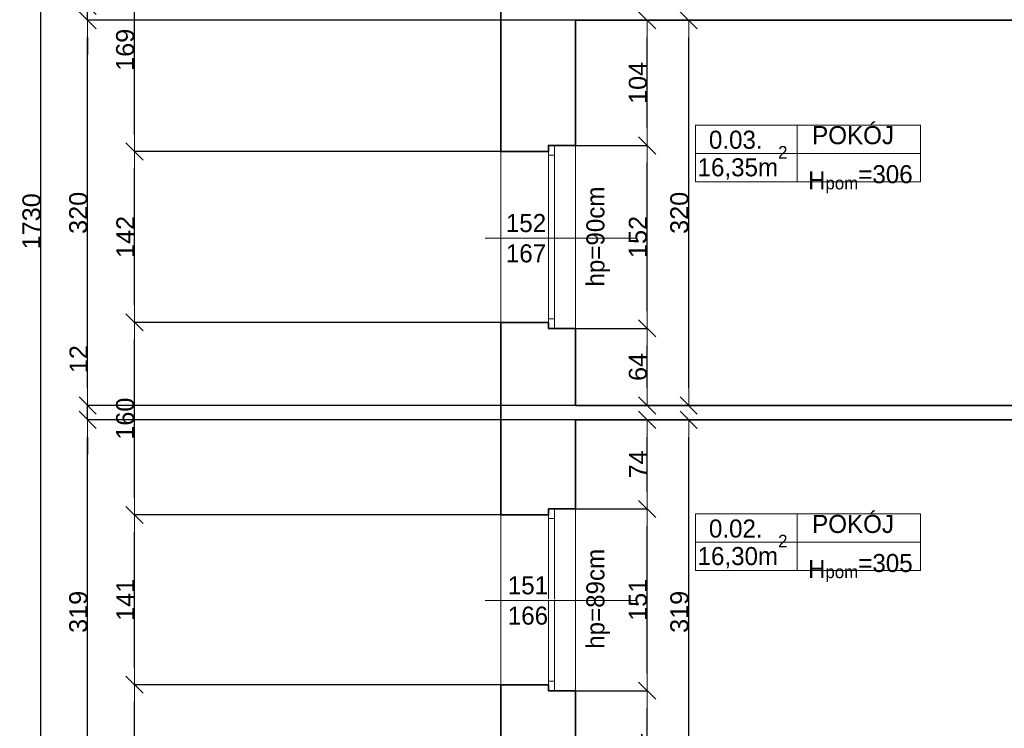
# Model space of a CAD drawing. Header units: metres. Extents: x 7506757 to 756746378, y 5735207 to 582114514.
# Tile 109 of 256: x 7678677 to 7686859, y 5824591 to 5830479. Entities that reach past the tile are written whole.
import ezdxf

# ---------------------------------------------------------------- set-up
doc = ezdxf.new("R2010")
doc.units = ezdxf.units.M
doc.header["$MEASUREMENT"] = 0
doc.header["$PDMODE"] = 2
doc.layers.get('0').update_dxf_attribs({"color": 250, "linetype": 'CONTINUOUS', "lineweight": 100, "plot": 0})
doc.layers.get('Defpoints').update_dxf_attribs({"linetype": 'CONTINUOUS'})
for name, color, linetype, lineweight in [('2D - Ogolne46', 7, 'CONTINUOUS', 18), ('M_OCIANA6', 5, 'CONTINUOUS', 35), ('M_OPISY141', 7, 'CONTINUOUS', 0), ('m_umeblowanie1', 7, 'CONTINUOUS', 13), ('opis1', 7, 'CONTINUOUS', 13)]:
    doc.layers.add(name, color=color, linetype=linetype, lineweight=lineweight)
doc.layers.add('PWYMIAR', color=7, linetype='CONTINUOUS')
doc.styles.add('GENERATED_STYLE_1', font='arial.ttf')
doc.styles.add('GENERATED_STYLE_2', font='txt')
doc.dimstyles.new('GENERATED_STYLE__1', dxfattribs={"dimtxt": 150, "dimasz": 142.5, "dimexe": 0.18, "dimexo": 0, "dimgap": 0.09, "dimtad": 1, "dimdec": 0, "dimlfac": 0.1, "dimzin": 0, "dimdsep": 46, "dimtxsty": 'GENERATED_STYLE_1', "dimblk": 'ARROWHEAD_6', "dimblk1": 'ARROWHEAD_6', "dimblk2": 'ARROWHEAD_6', "dimcen": 0.09, "dimclrd": 251, "dimclre": 251, "dimclrt": 7, "dimazin": 0, "dimtfac": 1, "dimtdec": 4, "dimtmove": 0, "dimatfit": 3, "dimfxl": 0, "dimtolj": 1, "dimtzin": 0, "dimarcsym": 0})

# ---------------------------------------------------------------- blocks, each defined once
blk = doc.blocks.new('ARROWHEAD_6')
at = {"color": 0, "linetype": 'Continuous', "lineweight": 0}
for p, q in [((0, 0), (-1, 0)), ((-0.5, -0.5), (0.5, 0.5))]:
    blk.add_line(p, q, dxfattribs=at)
blk = doc.blocks.new('*D5771')
at = {"layer": 'Defpoints', "color": 0, "linetype": 'Continuous', "transparency": 16777216}
for p in [(7683294.6, 5827914), (7683890.9, 5827914), (7683294.6, 5827274)]:
    blk.add_point(p, dxfattribs=at)
at = {"layer": 'PWYMIAR', "color": 251, "linetype": 'Continuous', "lineweight": -2, "transparency": 16777216}
for p, q in [((7683294.6, 5827914), (7683891.1, 5827914)), ((7683890.9, 5827416.5), (7683890.9, 5827771.5)), ((7683294.6, 5827274), (7683891.1, 5827274))]:
    blk.add_line(p, q, dxfattribs=at)
at = {"layer": 'PWYMIAR', "color": 251, "linetype": 'Continuous', "lineweight": -2, "transparency": 16777216, "xscale": 142.5, "yscale": 142.5, "zscale": 142.5}
for p, rotation in [((7683890.9, 5827914), 90), ((7683890.9, 5827274), 270)]:
    blk.add_blockref('ARROWHEAD_6', p, dxfattribs=dict(at, rotation=rotation))
at = {"layer": 'PWYMIAR', "color": 7, "linetype": 'Continuous', "lineweight": 13, "transparency": 16777216, "insert": (7683814.2, 5827594), "char_height": 150, "attachment_point": 5, "rotation": 90, "style": 'GENERATED_STYLE_1'}
blk.add_mtext('\\A1;64', dxfattribs=at)
blk = doc.blocks.new('*D5772')
at = {"layer": 'Defpoints', "color": 0, "linetype": 'Continuous', "transparency": 16777216}
for p in [(7683294.6, 5829434), (7683890.9, 5829434), (7683294.6, 5827914)]:
    blk.add_point(p, dxfattribs=at)
at = {"layer": 'PWYMIAR', "color": 251, "linetype": 'Continuous', "lineweight": -2, "transparency": 16777216}
for p, q in [((7683294.6, 5829434), (7683891.1, 5829434)), ((7683890.9, 5828056.5), (7683890.9, 5829291.5)), ((7683294.6, 5827914), (7683891.1, 5827914))]:
    blk.add_line(p, q, dxfattribs=at)
at = {"layer": 'PWYMIAR', "color": 251, "linetype": 'Continuous', "lineweight": -2, "transparency": 16777216, "xscale": 142.5, "yscale": 142.5, "zscale": 142.5}
for p, rotation in [((7683890.9, 5829434), 90), ((7683890.9, 5827914), 270)]:
    blk.add_blockref('ARROWHEAD_6', p, dxfattribs=dict(at, rotation=rotation))
at = {"layer": 'PWYMIAR', "color": 7, "linetype": 'Continuous', "lineweight": 13, "transparency": 16777216, "insert": (7683814.2, 5828674), "char_height": 150, "attachment_point": 5, "rotation": 90, "style": 'GENERATED_STYLE_1'}
blk.add_mtext('\\A1;152', dxfattribs=at)
blk = doc.blocks.new('*D5773')
at = {"layer": 'Defpoints', "color": 0, "linetype": 'Continuous', "transparency": 16777216}
for p in [(7683294.6, 5830474), (7683890.9, 5830474), (7683294.6, 5829434)]:
    blk.add_point(p, dxfattribs=at)
at = {"layer": 'PWYMIAR', "color": 251, "linetype": 'Continuous', "lineweight": -2, "transparency": 16777216}
for p, q in [((7683294.6, 5830474), (7683891.1, 5830474)), ((7683890.9, 5829576.5), (7683890.9, 5830331.5)), ((7683294.6, 5829434), (7683891.1, 5829434))]:
    blk.add_line(p, q, dxfattribs=at)
at = {"layer": 'PWYMIAR', "color": 251, "linetype": 'Continuous', "lineweight": -2, "transparency": 16777216, "xscale": 142.5, "yscale": 142.5, "zscale": 142.5}
for p, rotation in [((7683890.9, 5830474), 90), ((7683890.9, 5829434), 270)]:
    blk.add_blockref('ARROWHEAD_6', p, dxfattribs=dict(at, rotation=rotation))
at = {"layer": 'PWYMIAR', "color": 7, "linetype": 'Continuous', "lineweight": 13, "transparency": 16777216, "insert": (7683814.2, 5829954), "char_height": 150, "attachment_point": 5, "rotation": 90, "style": 'GENERATED_STYLE_1'}
blk.add_mtext('\\A1;104', dxfattribs=at)
blk = doc.blocks.new('*D5774')
at = {"layer": 'Defpoints', "color": 0, "linetype": 'Continuous', "transparency": 16777216}
for p in [(7683294.6, 5824904), (7683890.9, 5824904), (7683294.6, 5823964)]:
    blk.add_point(p, dxfattribs=at)
at = {"layer": 'PWYMIAR', "color": 251, "linetype": 'Continuous', "lineweight": -2, "transparency": 16777216}
for p, q in [((7683294.6, 5824904), (7683891.1, 5824904)), ((7683890.9, 5824106.5), (7683890.9, 5824761.5)), ((7683294.6, 5823964), (7683891.1, 5823964))]:
    blk.add_line(p, q, dxfattribs=at)
at = {"layer": 'PWYMIAR', "color": 251, "linetype": 'Continuous', "lineweight": -2, "transparency": 16777216, "xscale": 142.5, "yscale": 142.5, "zscale": 142.5}
for p, rotation in [((7683890.9, 5824904), 90), ((7683890.9, 5823964), 270)]:
    blk.add_blockref('ARROWHEAD_6', p, dxfattribs=dict(at, rotation=rotation))
at = {"layer": 'PWYMIAR', "color": 7, "linetype": 'Continuous', "lineweight": 13, "transparency": 16777216, "insert": (7683814.2, 5824434), "char_height": 150, "attachment_point": 5, "rotation": 90, "style": 'GENERATED_STYLE_1'}
blk.add_mtext('\\A1;94', dxfattribs=at)
blk = doc.blocks.new('*D5775')
at = {"layer": 'Defpoints', "color": 0, "linetype": 'Continuous', "transparency": 16777216}
for p in [(7683294.6, 5826414), (7683890.9, 5826414), (7683294.6, 5824904)]:
    blk.add_point(p, dxfattribs=at)
at = {"layer": 'PWYMIAR', "color": 251, "linetype": 'Continuous', "lineweight": -2, "transparency": 16777216}
for p, q in [((7683294.6, 5826414), (7683891.1, 5826414)), ((7683890.9, 5825046.5), (7683890.9, 5826271.5)), ((7683294.6, 5824904), (7683891.1, 5824904))]:
    blk.add_line(p, q, dxfattribs=at)
at = {"layer": 'PWYMIAR', "color": 251, "linetype": 'Continuous', "lineweight": -2, "transparency": 16777216, "xscale": 142.5, "yscale": 142.5, "zscale": 142.5}
for p, rotation in [((7683890.9, 5826414), 90), ((7683890.9, 5824904), 270)]:
    blk.add_blockref('ARROWHEAD_6', p, dxfattribs=dict(at, rotation=rotation))
at = {"layer": 'PWYMIAR', "color": 7, "linetype": 'Continuous', "lineweight": 13, "transparency": 16777216, "insert": (7683814.2, 5825659), "char_height": 150, "attachment_point": 5, "rotation": 90, "style": 'GENERATED_STYLE_1'}
blk.add_mtext('\\A1;151', dxfattribs=at)
blk = doc.blocks.new('*D5776')
at = {"layer": 'Defpoints', "color": 0, "linetype": 'Continuous', "transparency": 16777216}
for p in [(7683294.6, 5827154), (7683890.9, 5827154), (7683294.6, 5826414)]:
    blk.add_point(p, dxfattribs=at)
at = {"layer": 'PWYMIAR', "color": 251, "linetype": 'Continuous', "lineweight": -2, "transparency": 16777216}
for p, q in [((7683294.6, 5827154), (7683891.1, 5827154)), ((7683890.9, 5826556.5), (7683890.9, 5827011.5)), ((7683294.6, 5826414), (7683891.1, 5826414))]:
    blk.add_line(p, q, dxfattribs=at)
at = {"layer": 'PWYMIAR', "color": 251, "linetype": 'Continuous', "lineweight": -2, "transparency": 16777216, "xscale": 142.5, "yscale": 142.5, "zscale": 142.5}
for p, rotation in [((7683890.9, 5827154), 90), ((7683890.9, 5826414), 270)]:
    blk.add_blockref('ARROWHEAD_6', p, dxfattribs=dict(at, rotation=rotation))
at = {"layer": 'PWYMIAR', "color": 7, "linetype": 'Continuous', "lineweight": 13, "transparency": 16777216, "insert": (7683815.8, 5826784), "char_height": 150, "attachment_point": 5, "rotation": 90, "style": 'GENERATED_STYLE_1'}
blk.add_mtext('\\A1;74', dxfattribs=at)
blk = doc.blocks.new('*D5805')
at = {"layer": 'Defpoints', "color": 0, "linetype": 'Continuous', "transparency": 16777216}
for p in [(7683294.6, 5830474), (7684235.8, 5830474), (7683294.6, 5827274)]:
    blk.add_point(p, dxfattribs=at)
at = {"layer": 'PWYMIAR', "color": 251, "linetype": 'Continuous', "lineweight": -2, "transparency": 16777216}
for p, q in [((7683294.6, 5830474), (7684236, 5830474)), ((7684235.8, 5827416.5), (7684235.8, 5830331.5)), ((7683294.6, 5827274), (7684236, 5827274))]:
    blk.add_line(p, q, dxfattribs=at)
at = {"layer": 'PWYMIAR', "color": 251, "linetype": 'Continuous', "lineweight": -2, "transparency": 16777216, "xscale": 142.5, "yscale": 142.5, "zscale": 142.5}
for p, rotation in [((7684235.8, 5830474), 90), ((7684235.8, 5827274), 270)]:
    blk.add_blockref('ARROWHEAD_6', p, dxfattribs=dict(at, rotation=rotation))
at = {"layer": 'PWYMIAR', "color": 7, "linetype": 'Continuous', "lineweight": 13, "transparency": 16777216, "insert": (7684159.1, 5828874), "char_height": 150, "attachment_point": 5, "rotation": 90, "style": 'GENERATED_STYLE_1'}
blk.add_mtext('\\A1;320', dxfattribs=at)
blk = doc.blocks.new('*D5806')
at = {"layer": 'Defpoints', "color": 0, "linetype": 'Continuous', "transparency": 16777216}
for p in [(7683294.6, 5827154), (7684235.8, 5827154), (7683294.6, 5823964)]:
    blk.add_point(p, dxfattribs=at)
at = {"layer": 'PWYMIAR', "color": 251, "linetype": 'Continuous', "lineweight": -2, "transparency": 16777216}
for p, q in [((7683294.6, 5827154), (7684236, 5827154)), ((7684235.8, 5824106.5), (7684235.8, 5827011.5)), ((7683294.6, 5823964), (7684236, 5823964))]:
    blk.add_line(p, q, dxfattribs=at)
at = {"layer": 'PWYMIAR', "color": 251, "linetype": 'Continuous', "lineweight": -2, "transparency": 16777216, "xscale": 142.5, "yscale": 142.5, "zscale": 142.5}
for p, rotation in [((7684235.8, 5827154), 90), ((7684235.8, 5823964), 270)]:
    blk.add_blockref('ARROWHEAD_6', p, dxfattribs=dict(at, rotation=rotation))
at = {"layer": 'PWYMIAR', "color": 7, "linetype": 'Continuous', "lineweight": 13, "transparency": 16777216, "insert": (7684159.1, 5825559), "char_height": 150, "attachment_point": 5, "rotation": 90, "style": 'GENERATED_STYLE_1'}
blk.add_mtext('\\A1;319', dxfattribs=at)
blk = doc.blocks.new('*D6014')
at = {"layer": 'Defpoints', "color": 0, "linetype": 'Continuous', "transparency": 16777216}
for p in [(7679630.3, 5824954), (7682674.6, 5824954), (7682674.6, 5823314)]:
    blk.add_point(p, dxfattribs=at)
at = {"layer": 'PWYMIAR', "color": 251, "linetype": 'Continuous', "lineweight": -2, "transparency": 16777216}
for p, q in [((7682674.6, 5824954), (7679630.1, 5824954)), ((7679630.3, 5823456.5), (7679630.3, 5824811.5)), ((7682674.6, 5823314), (7679630.1, 5823314))]:
    blk.add_line(p, q, dxfattribs=at)
at = {"layer": 'PWYMIAR', "color": 251, "linetype": 'Continuous', "lineweight": -2, "transparency": 16777216, "xscale": 142.5, "yscale": 142.5, "zscale": 142.5}
for p, rotation in [((7679630.3, 5824954), 90), ((7679630.3, 5823314), 270)]:
    blk.add_blockref('ARROWHEAD_6', p, dxfattribs=dict(at, rotation=rotation))
at = {"layer": 'PWYMIAR', "color": 7, "linetype": 'Continuous', "lineweight": 13, "transparency": 16777216, "insert": (7679553.6, 5824134), "char_height": 150, "attachment_point": 5, "rotation": 90, "style": 'GENERATED_STYLE_1'}
blk.add_mtext('\\A1;164', dxfattribs=at)
blk = doc.blocks.new('*D6015')
at = {"layer": 'Defpoints', "color": 0, "linetype": 'Continuous', "transparency": 16777216}
for p in [(7679630.3, 5826364), (7682674.6, 5826364), (7682674.6, 5824954)]:
    blk.add_point(p, dxfattribs=at)
at = {"layer": 'PWYMIAR', "color": 251, "linetype": 'Continuous', "lineweight": -2, "transparency": 16777216}
for p, q in [((7682674.6, 5826364), (7679630.1, 5826364)), ((7679630.3, 5825096.5), (7679630.3, 5826221.5)), ((7682674.6, 5824954), (7679630.1, 5824954))]:
    blk.add_line(p, q, dxfattribs=at)
at = {"layer": 'PWYMIAR', "color": 251, "linetype": 'Continuous', "lineweight": -2, "transparency": 16777216, "xscale": 142.5, "yscale": 142.5, "zscale": 142.5}
for p, rotation in [((7679630.3, 5826364), 90), ((7679630.3, 5824954), 270)]:
    blk.add_blockref('ARROWHEAD_6', p, dxfattribs=dict(at, rotation=rotation))
at = {"layer": 'PWYMIAR', "color": 7, "linetype": 'Continuous', "lineweight": 13, "transparency": 16777216, "insert": (7679554.9, 5825659), "char_height": 150, "attachment_point": 5, "rotation": 90, "style": 'GENERATED_STYLE_1'}
blk.add_mtext('\\A1;141', dxfattribs=at)
blk = doc.blocks.new('*D6016')
at = {"layer": 'Defpoints', "color": 0, "linetype": 'Continuous', "transparency": 16777216}
for p in [(7679630.3, 5827964), (7682674.6, 5827964), (7682674.6, 5826364)]:
    blk.add_point(p, dxfattribs=at)
at = {"layer": 'PWYMIAR', "color": 251, "linetype": 'Continuous', "lineweight": -2, "transparency": 16777216}
for p, q in [((7682674.6, 5827964), (7679630.1, 5827964)), ((7679630.3, 5826506.5), (7679630.3, 5827821.5)), ((7682674.6, 5826364), (7679630.1, 5826364))]:
    blk.add_line(p, q, dxfattribs=at)
at = {"layer": 'PWYMIAR', "color": 251, "linetype": 'Continuous', "lineweight": -2, "transparency": 16777216, "xscale": 142.5, "yscale": 142.5, "zscale": 142.5}
for p, rotation in [((7679630.3, 5827964), 90), ((7679630.3, 5826364), 270)]:
    blk.add_blockref('ARROWHEAD_6', p, dxfattribs=dict(at, rotation=rotation))
at = {"layer": 'PWYMIAR', "color": 7, "linetype": 'Continuous', "lineweight": 13, "transparency": 16777216, "insert": (7679553.6, 5827164), "char_height": 150, "attachment_point": 5, "rotation": 90, "style": 'GENERATED_STYLE_1'}
blk.add_mtext('\\A1;160', dxfattribs=at)
blk = doc.blocks.new('*D6017')
at = {"layer": 'Defpoints', "color": 0, "linetype": 'Continuous', "transparency": 16777216}
for p in [(7679630.3, 5829384), (7682674.6, 5829384), (7682674.6, 5827964)]:
    blk.add_point(p, dxfattribs=at)
at = {"layer": 'PWYMIAR', "color": 251, "linetype": 'Continuous', "lineweight": -2, "transparency": 16777216}
for p, q in [((7682674.6, 5829384), (7679630.1, 5829384)), ((7679630.3, 5828106.5), (7679630.3, 5829241.5)), ((7682674.6, 5827964), (7679630.1, 5827964))]:
    blk.add_line(p, q, dxfattribs=at)
at = {"layer": 'PWYMIAR', "color": 251, "linetype": 'Continuous', "lineweight": -2, "transparency": 16777216, "xscale": 142.5, "yscale": 142.5, "zscale": 142.5}
for p, rotation in [((7679630.3, 5829384), 90), ((7679630.3, 5827964), 270)]:
    blk.add_blockref('ARROWHEAD_6', p, dxfattribs=dict(at, rotation=rotation))
at = {"layer": 'PWYMIAR', "color": 7, "linetype": 'Continuous', "lineweight": 13, "transparency": 16777216, "insert": (7679554.9, 5828674), "char_height": 150, "attachment_point": 5, "rotation": 90, "style": 'GENERATED_STYLE_1'}
blk.add_mtext('\\A1;142', dxfattribs=at)
blk = doc.blocks.new('*D6018')
at = {"layer": 'Defpoints', "color": 0, "linetype": 'Continuous', "transparency": 16777216}
for p in [(7679630.3, 5831074), (7682674.6, 5831074), (7682674.6, 5829384)]:
    blk.add_point(p, dxfattribs=at)
at = {"layer": 'PWYMIAR', "color": 251, "linetype": 'Continuous', "lineweight": -2, "transparency": 16777216}
for p, q in [((7682674.6, 5831074), (7679630.1, 5831074)), ((7679630.3, 5829526.5), (7679630.3, 5830931.5)), ((7682674.6, 5829384), (7679630.1, 5829384))]:
    blk.add_line(p, q, dxfattribs=at)
at = {"layer": 'PWYMIAR', "color": 251, "linetype": 'Continuous', "lineweight": -2, "transparency": 16777216, "xscale": 142.5, "yscale": 142.5, "zscale": 142.5}
for p, rotation in [((7679630.3, 5831074), 90), ((7679630.3, 5829384), 270)]:
    blk.add_blockref('ARROWHEAD_6', p, dxfattribs=dict(at, rotation=rotation))
at = {"layer": 'PWYMIAR', "color": 7, "linetype": 'Continuous', "lineweight": 13, "transparency": 16777216, "insert": (7679553.6, 5830229), "char_height": 150, "attachment_point": 5, "rotation": 90, "style": 'GENERATED_STYLE_1'}
blk.add_mtext('\\A1;169', dxfattribs=at)
blk = doc.blocks.new('*D6027')
at = {"layer": 'Defpoints', "color": 0, "linetype": 'Continuous', "transparency": 16777216}
for p in [(7679241.1, 5827154), (7683294.6, 5827154), (7683294.6, 5823964)]:
    blk.add_point(p, dxfattribs=at)
at = {"layer": 'PWYMIAR', "color": 251, "linetype": 'Continuous', "lineweight": -2, "transparency": 16777216}
for p, q in [((7683294.6, 5827154), (7679240.9, 5827154)), ((7679241.1, 5824106.5), (7679241.1, 5827011.5)), ((7683294.6, 5823964), (7679240.9, 5823964))]:
    blk.add_line(p, q, dxfattribs=at)
at = {"layer": 'PWYMIAR', "color": 251, "linetype": 'Continuous', "lineweight": -2, "transparency": 16777216, "xscale": 142.5, "yscale": 142.5, "zscale": 142.5}
for p, rotation in [((7679241.1, 5827154), 90), ((7679241.1, 5823964), 270)]:
    blk.add_blockref('ARROWHEAD_6', p, dxfattribs=dict(at, rotation=rotation))
at = {"layer": 'PWYMIAR', "color": 7, "linetype": 'Continuous', "lineweight": 13, "transparency": 16777216, "insert": (7679164.4, 5825559), "char_height": 150, "attachment_point": 5, "rotation": 90, "style": 'GENERATED_STYLE_1'}
blk.add_mtext('\\A1;319', dxfattribs=at)
blk = doc.blocks.new('*D6028')
at = {"layer": 'Defpoints', "color": 0, "linetype": 'Continuous', "transparency": 16777216}
for p in [(7679241.1, 5827274), (7683294.6, 5827274), (7683294.6, 5827154)]:
    blk.add_point(p, dxfattribs=at)
at = {"layer": 'PWYMIAR', "color": 251, "linetype": 'Continuous', "lineweight": -2, "transparency": 16777216}
for p, q in [((7679241.1, 5827416.5), (7679241.1, 5827758.4)), ((7683294.6, 5827274), (7679240.9, 5827274)), ((7679241.1, 5827154), (7679241.1, 5827274)), ((7683294.6, 5827154), (7679240.9, 5827154)), ((7679241.1, 5827011.5), (7679241.1, 5826869))]:
    blk.add_line(p, q, dxfattribs=at)
at = {"layer": 'PWYMIAR', "color": 251, "linetype": 'Continuous', "lineweight": -2, "transparency": 16777216, "xscale": 142.5, "yscale": 142.5, "zscale": 142.5}
for p, rotation in [((7679241.1, 5827274), 270), ((7679241.1, 5827154), 90)]:
    blk.add_blockref('ARROWHEAD_6', p, dxfattribs=dict(at, rotation=rotation))
at = {"layer": 'PWYMIAR', "color": 7, "linetype": 'Continuous', "lineweight": 13, "transparency": 16777216, "insert": (7679165.7, 5827658.7), "char_height": 150, "attachment_point": 5, "rotation": 90, "style": 'GENERATED_STYLE_1'}
blk.add_mtext('\\A1;12', dxfattribs=at)
blk = doc.blocks.new('*D6029')
at = {"layer": 'Defpoints', "color": 0, "linetype": 'Continuous', "transparency": 16777216}
for p in [(7679241.1, 5830474), (7683294.6, 5830474), (7683294.6, 5827274)]:
    blk.add_point(p, dxfattribs=at)
at = {"layer": 'PWYMIAR', "color": 251, "linetype": 'Continuous', "lineweight": -2, "transparency": 16777216}
for p, q in [((7683294.6, 5830474), (7679240.9, 5830474)), ((7679241.1, 5827416.5), (7679241.1, 5830331.5)), ((7683294.6, 5827274), (7679240.9, 5827274))]:
    blk.add_line(p, q, dxfattribs=at)
at = {"layer": 'PWYMIAR', "color": 251, "linetype": 'Continuous', "lineweight": -2, "transparency": 16777216, "xscale": 142.5, "yscale": 142.5, "zscale": 142.5}
for p, rotation in [((7679241.1, 5830474), 90), ((7679241.1, 5827274), 270)]:
    blk.add_blockref('ARROWHEAD_6', p, dxfattribs=dict(at, rotation=rotation))
at = {"layer": 'PWYMIAR', "color": 7, "linetype": 'Continuous', "lineweight": 13, "transparency": 16777216, "insert": (7679164.4, 5828874), "char_height": 150, "attachment_point": 5, "rotation": 90, "style": 'GENERATED_STYLE_1'}
blk.add_mtext('\\A1;320', dxfattribs=at)
blk = doc.blocks.new('*D6030')
at = {"layer": 'Defpoints', "color": 0, "linetype": 'Continuous', "transparency": 16777216}
for p in [(7679241.1, 5830594), (7683294.6, 5830594), (7683294.6, 5830474)]:
    blk.add_point(p, dxfattribs=at)
at = {"layer": 'PWYMIAR', "color": 251, "linetype": 'Continuous', "lineweight": -2, "transparency": 16777216}
for p, q in [((7679241.1, 5830736.5), (7679241.1, 5831078.4)), ((7683294.6, 5830594), (7679240.9, 5830594)), ((7679241.1, 5830474), (7679241.1, 5830594)), ((7683294.6, 5830474), (7679240.9, 5830474)), ((7679241.1, 5830331.5), (7679241.1, 5830189))]:
    blk.add_line(p, q, dxfattribs=at)
at = {"layer": 'PWYMIAR', "color": 251, "linetype": 'Continuous', "lineweight": -2, "transparency": 16777216, "xscale": 142.5, "yscale": 142.5, "zscale": 142.5}
for p, rotation in [((7679241.1, 5830594), 270), ((7679241.1, 5830474), 90)]:
    blk.add_blockref('ARROWHEAD_6', p, dxfattribs=dict(at, rotation=rotation))
at = {"layer": 'PWYMIAR', "color": 7, "linetype": 'Continuous', "lineweight": 13, "transparency": 16777216, "insert": (7679165.7, 5830978.7), "char_height": 150, "attachment_point": 5, "rotation": 90, "style": 'GENERATED_STYLE_1'}
blk.add_mtext('\\A1;12', dxfattribs=at)
blk = doc.blocks.new('*D6037')
at = {"layer": 'Defpoints', "color": 0, "linetype": 'Continuous', "transparency": 16777216}
for p in [(7678851.9, 5837454), (7682674.6, 5837454), (7682674.6, 5820154)]:
    blk.add_point(p, dxfattribs=at)
at = {"layer": 'PWYMIAR', "color": 251, "linetype": 'Continuous', "lineweight": -2, "transparency": 16777216}
for p, q in [((7682674.6, 5837454), (7678851.8, 5837454)), ((7678851.9, 5820296.5), (7678851.9, 5837311.5)), ((7682674.6, 5820154), (7678851.8, 5820154))]:
    blk.add_line(p, q, dxfattribs=at)
at = {"layer": 'PWYMIAR', "color": 251, "linetype": 'Continuous', "lineweight": -2, "transparency": 16777216, "xscale": 142.5, "yscale": 142.5, "zscale": 142.5}
for p, rotation in [((7678851.9, 5837454), 90), ((7678851.9, 5820154), 270)]:
    blk.add_blockref('ARROWHEAD_6', p, dxfattribs=dict(at, rotation=rotation))
at = {"layer": 'PWYMIAR', "color": 7, "linetype": 'Continuous', "lineweight": 13, "transparency": 16777216, "insert": (7678775.2, 5828804), "char_height": 150, "attachment_point": 5, "rotation": 90, "style": 'GENERATED_STYLE_1'}
blk.add_mtext('\\A1;1730', dxfattribs=at)

msp = doc.modelspace()

# ---------------------------------------------------------------- linework, layer by layer
at = {"layer": 'M_OCIANA6', "linetype": 'Continuous'}
for p, q in [((7682674.6, 5829384), (7682674.6, 5831074)), ((7688404.6, 5830474), (7683294.6, 5830474)), ((7683294.6, 5829434), (7683294.6, 5830474)), ((7683069.6, 5829434), (7683294.6, 5829434)), ((7683294.6, 5829434), (7683069.6, 5829434)), ((7683069.6, 5829434), (7683069.6, 5829384)), ((7683069.6, 5829384), (7682674.6, 5829384)), ((7682674.6, 5826364), (7682674.6, 5827964)), ((7683069.6, 5827964), (7682674.6, 5827964)), ((7683069.6, 5827914), (7683069.6, 5827964)), ((7683069.6, 5827914), (7683294.6, 5827914)), ((7683294.6, 5827914), (7683069.6, 5827914)), ((7683294.6, 5827274), (7683294.6, 5827914)), ((7688404.6, 5827274), (7683294.6, 5827274)), ((7688404.6, 5827154), (7683294.6, 5827154)), ((7683294.6, 5826414), (7683294.6, 5827154)), ((7683069.6, 5826414), (7683294.6, 5826414)), ((7683069.6, 5826414), (7683069.6, 5826364)), ((7683069.6, 5826364), (7682674.6, 5826364)), ((7682674.6, 5823314), (7682674.6, 5824954)), ((7683069.6, 5824954), (7682674.6, 5824954)), ((7683069.6, 5824904), (7683069.6, 5824954)), ((7683069.6, 5824904), (7683294.6, 5824904)), ((7683069.6, 5824904), (7683294.6, 5824904)), ((7683294.6, 5823964), (7683294.6, 5824904))]:
    msp.add_line(p, q, dxfattribs=at)
for p in [(7683069.6, 5829434), (7683069.6, 5827914)]:
    msp.add_point(p, dxfattribs=at)
at = {"layer": 'M_OPISY141', "linetype": 'Continuous'}
for p, q in [((7684291.5, 5829603.1), (7686162.5, 5829603.1)), ((7684291.5, 5829132), (7684291.5, 5829603.1)), ((7685136.1, 5829603.1), (7685136.1, 5829132)), ((7686162.5, 5829603.1), (7686162.5, 5829132)), ((7684291.5, 5829367.5), (7686162.5, 5829367.5)), ((7686162.5, 5829132), (7684291.5, 5829132)), ((7682544.3, 5828664), (7683797, 5828664)), ((7684291.5, 5826372.8), (7686162.5, 5826372.8)), ((7684291.5, 5825901.7), (7684291.5, 5826372.8)), ((7685136.1, 5826372.8), (7685136.1, 5825901.7)), ((7686162.5, 5826372.8), (7686162.5, 5825901.7)), ((7684291.5, 5826137.2), (7686162.5, 5826137.2)), ((7686162.5, 5825901.7), (7684291.5, 5825901.7)), ((7682544.3, 5825654), (7683797, 5825654))]:
    msp.add_line(p, q, dxfattribs=at)
at = {"layer": 'm_umeblowanie1', "linetype": 'Continuous'}
for p, q in [((7683069.6, 5827964), (7683069.6, 5829434)), ((7683119.6, 5827914), (7683119.6, 5829434)), ((7683294.6, 5827914), (7683294.6, 5829434)), ((7682674.6, 5829384), (7682674.6, 5828664)), ((7683069.6, 5829354), (7683119.6, 5829354)), ((7682674.6, 5827964), (7682674.6, 5828664)), ((7683069.6, 5827994), (7683119.6, 5827994)), ((7683119.6, 5826414), (7683119.6, 5825664)), ((7683294.6, 5824904), (7683294.6, 5826414)), ((7682674.6, 5826364), (7682674.6, 5825654)), ((7683069.6, 5826364), (7683069.6, 5825664)), ((7683069.6, 5826334), (7683119.6, 5826334)), ((7682674.6, 5824954), (7682674.6, 5825654)), ((7683069.6, 5824954), (7683069.6, 5825654)), ((7683119.6, 5824904), (7683119.6, 5825654)), ((7683069.6, 5824984), (7683119.6, 5824984))]:
    msp.add_line(p, q, dxfattribs=at)

# ---------------------------------------------------------------- texts
at = {"layer": '2D - Ogolne46', "linetype": 'Continuous', "char_height": 150, "attachment_point": 7, "style": 'GENERATED_STYLE_2'}
for s, insert in [('{16,35m\\A1{\\H0.7x;\\S2^  ;}}', (7684309.7, 5829149.9)), ('{16,30m\\A1{\\H0.7x;\\S2^  ;}}', (7684309.7, 5825919.6))]:
    msp.add_mtext(s, dxfattribs=dict(at, insert=insert))
at = {"layer": 'opis1', "linetype": 'Continuous', "char_height": 150, "attachment_point": 1, "style": 'GENERATED_STYLE_2'}
for s, insert in [('{POKÓJ}', (7685261.7, 5829594.8)), ('{0.03.}', (7684404, 5829556.8)), ('{H\\A1{\\H0.7x;\\S ^ pom;}=306}', (7685227, 5829321.3)), ('{POKÓJ}', (7685261.7, 5826364.5)), ('{0.02.}', (7684404, 5826326.5)), ('{H\\A1{\\H0.7x;\\S ^ pom;}=305}', (7685227, 5826091))]:
    msp.add_mtext(s, dxfattribs=dict(at, insert=insert))
at = {"layer": 'opis1', "linetype": 'Continuous', "char_height": 150, "attachment_point": 3, "rotation": 90, "style": 'GENERATED_STYLE_2'}
for s, insert in [('{hp=90cm}', (7683385.4, 5829092.6)), ('{hp=89cm}', (7683385.4, 5826082.6))]:
    msp.add_mtext(s, dxfattribs=dict(at, insert=insert))
at = {"layer": 'opis1', "linetype": 'Continuous', "char_height": 150, "width": 349.992, "attachment_point": 1, "line_spacing_factor": 1.007581, "style": 'GENERATED_STYLE_2'}
for s, insert in [('{152\\P167}', (7682716.7, 5828864.8)), ('{151\\P166}', (7682732.8, 5825854.8))]:
    msp.add_mtext(s, dxfattribs=dict(at, insert=insert))

# ---------------------------------------------------------------- dimensions: what is measured, and where the dimension line sits
at = {"layer": 'PWYMIAR', "color": 251, "linetype": 'Continuous', "lineweight": 13}
for base, p1, p2, picture, middle in [((7678851.9, 5837454), (7682674.6, 5820154), (7682674.6, 5837454), '*D6037', (7678775.2, 5828804)), ((7679630.3, 5831074), (7682674.6, 5829384), (7682674.6, 5831074), '*D6018', (7679553.6, 5830229)), ((7679241.1, 5830594), (7683294.6, 5830474), (7683294.6, 5830594), '*D6030', (7679165.7, 5830978.7)), ((7679241.1, 5830474), (7683294.6, 5827274), (7683294.6, 5830474), '*D6029', (7679164.4, 5828874)), ((7683890.9, 5830474), (7683294.6, 5829434), (7683294.6, 5830474), '*D5773', (7683814.2, 5829954)), ((7684235.8, 5830474), (7683294.6, 5827274), (7683294.6, 5830474), '*D5805', (7684159.1, 5828874)), ((7683890.9, 5829434), (7683294.6, 5827914), (7683294.6, 5829434), '*D5772', (7683814.2, 5828674)), ((7679630.3, 5829384), (7682674.6, 5827964), (7682674.6, 5829384), '*D6017', (7679554.9, 5828674)), ((7679630.3, 5827964), (7682674.6, 5826364), (7682674.6, 5827964), '*D6016', (7679553.6, 5827164)), ((7683890.9, 5827914), (7683294.6, 5827274), (7683294.6, 5827914), '*D5771', (7683814.2, 5827594)), ((7679241.1, 5827274), (7683294.6, 5827154), (7683294.6, 5827274), '*D6028', (7679165.7, 5827658.7)), ((7679241.1, 5827154), (7683294.6, 5823964), (7683294.6, 5827154), '*D6027', (7679164.4, 5825559)), ((7683890.9, 5827154), (7683294.6, 5826414), (7683294.6, 5827154), '*D5776', (7683815.8, 5826784)), ((7684235.8, 5827154), (7683294.6, 5823964), (7683294.6, 5827154), '*D5806', (7684159.1, 5825559)), ((7683890.9, 5826414), (7683294.6, 5824904), (7683294.6, 5826414), '*D5775', (7683814.2, 5825659)), ((7679630.3, 5826364), (7682674.6, 5824954), (7682674.6, 5826364), '*D6015', (7679554.9, 5825659)), ((7679630.3, 5824954), (7682674.6, 5823314), (7682674.6, 5824954), '*D6014', (7679553.6, 5824134)), ((7683890.9, 5824904), (7683294.6, 5823964), (7683294.6, 5824904), '*D5774', (7683814.2, 5824434))]:
    dim = msp.add_linear_dim(base=base, p1=p1, p2=p2, angle=90, dimstyle='GENERATED_STYLE__1', dxfattribs=at)
    dim.commit()
    dim.dimension.update_dxf_attribs({"geometry": picture, "text_midpoint": middle})

doc.saveas('drawing.dxf')
